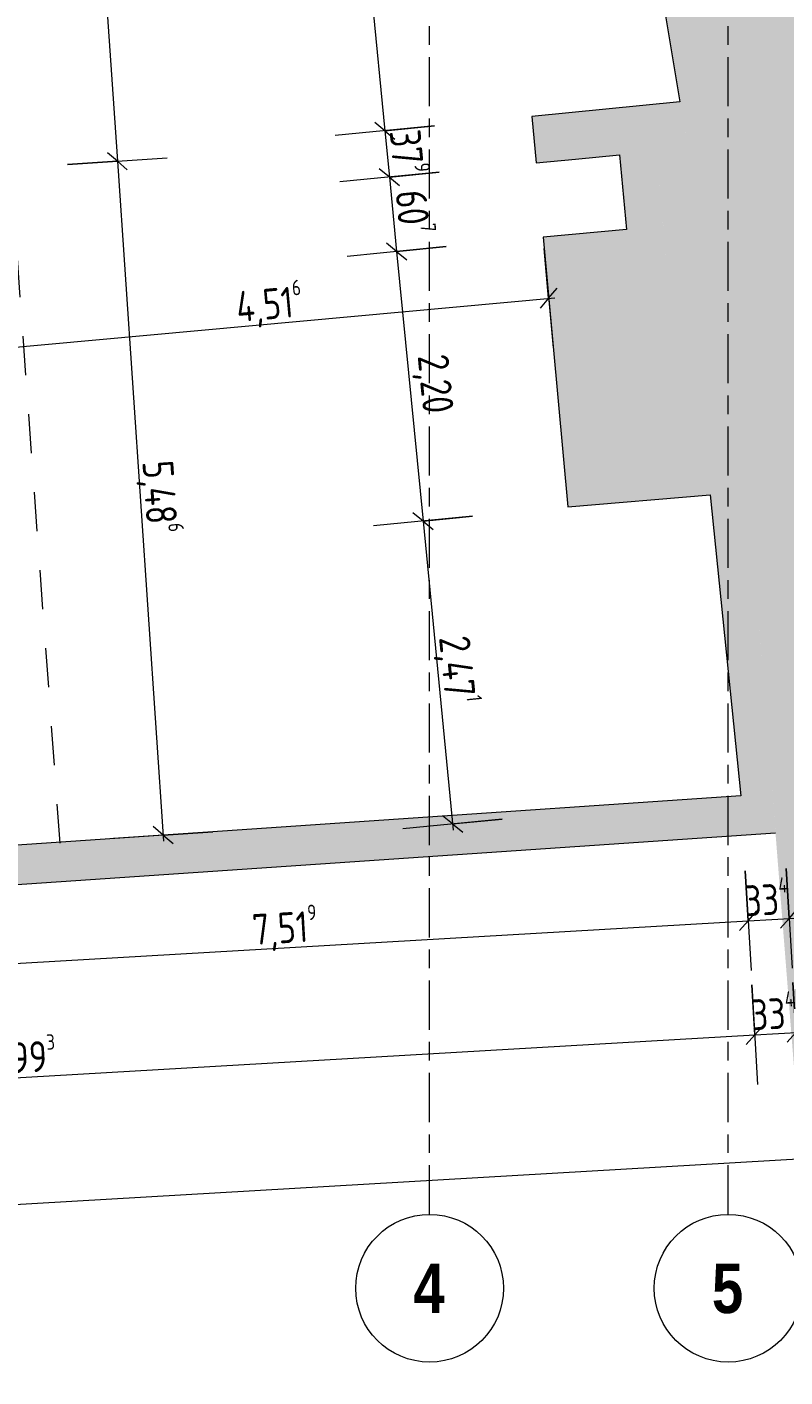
# Model space of a CAD drawing. Header units: metres. Extents: x -39 to 114, y -54 to 869.
# Tile 3 of 44: x -17 to -11, y -54 to -43. Entities that reach past the tile are written whole.
import ezdxf

# ---------------------------------------------------------------- set-up
doc = ezdxf.new("R2010")
doc.units = ezdxf.units.M
doc.linetypes.add('_Rasterlinie_', pattern=[0.75, 0.4, -0.1, 0.15, -0.1])
doc.linetypes.add('Dash', pattern=[0.635, 0.3175, -0.3175])
for name, color, linetype, lineweight in [('A_Bem', 7, 'Continuous', 5), ('A_Bem-100', 7, 'Continuous', 5), ('A_Detailelemente', 7, 'Continuous', 9), ('A_Linien', 5, 'Continuous', 9), ('A_Raster', 128, 'Continuous', 5), ('A_Wand', 244, 'Continuous', 5), ('A_Wand_Schraff', 1, 'Continuous', 5)]:
    doc.layers.add(name, color=color, linetype=linetype, lineweight=lineweight)
doc.styles.add('Arial Narrow_B', font='txt', dxfattribs={"height": 0.4})
doc.styles.add('ISOCPEUR', font='isocpeur.ttf', dxfattribs={"width": 0.8, "height": 0.25})
doc.dimstyles.new('BLB-Standard_2_5_Aussen', dxfattribs={"dimscale": 0.3048, "dimtxt": 0.248995, "dimasz": 0.492126, "dimexe": 1.32874, "dimexo": 0.0625, "dimgap": 0.032808, "dimtad": 1, "dimdec": 1, "dimlfac": 100, "dimrnd": 0.1, "dimdsep": 46, "dimtxsty": 'ISOCPEUR', "dimblk1": 'OBLIQUE', "dimblk2": 'OBLIQUE', "dimsah": 1, "dimcen": 0.09, "dimdle": 0.164042, "dimazin": 0, "dimtfac": 1, "dimtdec": 4, "dimtix": 1, "dimtmove": 0, "dimatfit": 3, "dimfxl": 1.32874, "dimfxlon": 1, "dimtvp": 1, "dimtolj": 1, "dimtzin": 0, "dimarcsym": 2})
doc.dimstyles.new('BLB-Standard_2_5_Aussen_1', dxfattribs={"dimscale": 0.3048, "dimtxt": 0.248995, "dimasz": 0.492126, "dimexe": 1.32874, "dimexo": 0.0625, "dimgap": 0.032808, "dimtad": 1, "dimrnd": 0.001, "dimzin": 0, "dimdsep": 46, "dimtxsty": 'ISOCPEUR', "dimblk1": 'OBLIQUE', "dimblk2": 'OBLIQUE', "dimsah": 1, "dimcen": 0.09, "dimdle": 0.164042, "dimazin": 0, "dimtfac": 1, "dimtdec": 4, "dimtix": 1, "dimtmove": 0, "dimatfit": 3, "dimfxl": 1.32874, "dimfxlon": 1, "dimtvp": 1, "dimtolj": 1, "dimtzin": 0, "dimarcsym": 2})

# ---------------------------------------------------------------- blocks, each defined once
blk = doc.blocks.new('Raster - Raster-989695-A-E-2- OK FFB')
at = {"layer": 'A_Raster', "lineweight": 9}
blk.add_circle((0, 0), 0.006, dxfattribs=at)
blk = doc.blocks.new('DIMBLOCK224-A-E-2- OK FFB')
at = {"layer": 'A_Bem-100'}
for p, q in [((-15.711, -25.06), (-16.517, -25.139)), ((-16.119, -25.05), (-14.242, -44.272)), ((-16.114, -25.099), (-15.711, -25.06)), ((-13.839, -44.232), (-14.645, -44.311)), ((-14.242, -44.272), (-13.839, -44.232))]:
    blk.add_line(p, q, dxfattribs=at)
at = {"layer": 'A_Bem-100', "lineweight": 9}
for p, q in [((-16.114, -25.099), (-16.196, -25.032)), ((-16.114, -25.099), (-16.032, -25.167)), ((-14.242, -44.272), (-14.324, -44.204)), ((-14.242, -44.272), (-14.16, -44.339))]:
    blk.add_line(p, q, dxfattribs=at)
at = {"layer": 'A_Bem-100', "color": 0, "insert": (-14.875, -34.321), "char_height": 0.25, "width": 0.80072, "attachment_point": 1, "rotation": 275.578, "line_spacing_factor": 1.149209, "style": 'ISOCPEUR'}
blk.add_mtext('19,26\\A2\\H0.5x;\\S3^  ;\\H2x;', dxfattribs=at)
blk = doc.blocks.new('_Oblique')
at = {"color": 0, "linetype": 'ByBlock', "lineweight": -2}
blk.add_line((-0.5, -0.5), (0.5, 0.5), dxfattribs=at)
blk = doc.blocks.new('DIMBLOCK225-A-E-2- OK FFB')
at = {"layer": 'A_Bem-100'}
for p, q in [((-13.839, -44.232), (-14.645, -44.311)), ((-14.242, -44.272), (-13.839, -44.232)), ((-14.242, -44.272), (-14.205, -44.649)), ((-13.802, -44.609), (-14.608, -44.688)), ((-14.205, -44.649), (-13.802, -44.609))]:
    blk.add_line(p, q, dxfattribs=at)
at = {"layer": 'A_Bem-100', "lineweight": 9}
for p, q in [((-14.242, -44.272), (-14.324, -44.204)), ((-14.242, -44.272), (-14.16, -44.339)), ((-14.205, -44.649), (-14.287, -44.581)), ((-14.205, -44.649), (-14.123, -44.716))]:
    blk.add_line(p, q, dxfattribs=at)
at = {"layer": 'A_Bem-100', "color": 0, "insert": (-13.906, -44.247), "char_height": 0.25, "width": 0.43621, "attachment_point": 1, "rotation": 275.578, "line_spacing_factor": 1.149209, "style": 'ISOCPEUR'}
blk.add_mtext('37\\A2\\H0.5x;\\S9^  ;\\H2x;', dxfattribs=at)
blk = doc.blocks.new('DIMBLOCK226-A-E-2- OK FFB')
at = {"layer": 'A_Bem-100'}
for p, q in [((-13.802, -44.609), (-14.608, -44.688)), ((-14.205, -44.649), (-13.802, -44.609)), ((-14.205, -44.649), (-14.146, -45.253)), ((-13.743, -45.213), (-14.549, -45.292)), ((-14.146, -45.253), (-13.743, -45.213))]:
    blk.add_line(p, q, dxfattribs=at)
at = {"layer": 'A_Bem-100', "lineweight": 9}
for p, q in [((-14.205, -44.649), (-14.287, -44.581)), ((-14.205, -44.649), (-14.123, -44.716)), ((-14.146, -45.253), (-14.228, -45.185)), ((-14.146, -45.253), (-14.064, -45.32))]:
    blk.add_line(p, q, dxfattribs=at)
at = {"layer": 'A_Bem-100', "color": 0, "insert": (-13.858, -44.737), "char_height": 0.25, "width": 0.43621, "attachment_point": 1, "rotation": 275.578, "line_spacing_factor": 1.149209, "style": 'ISOCPEUR'}
blk.add_mtext('60\\A2\\H0.5x;\\S7^  ;\\H2x;', dxfattribs=at)
blk = doc.blocks.new('DIMBLOCK227-A-E-2- OK FFB')
at = {"layer": 'A_Bem-100'}
for p, q in [((-13.743, -45.213), (-14.549, -45.292)), ((-14.146, -45.253), (-13.743, -45.213)), ((-14.146, -45.253), (-13.932, -47.442)), ((-13.529, -47.403), (-14.335, -47.482)), ((-13.932, -47.442), (-13.529, -47.403))]:
    blk.add_line(p, q, dxfattribs=at)
at = {"layer": 'A_Bem-100', "lineweight": 9}
for p, q in [((-14.146, -45.253), (-14.228, -45.185)), ((-14.146, -45.253), (-14.064, -45.32)), ((-13.932, -47.442), (-14.014, -47.375)), ((-13.932, -47.442), (-13.85, -47.51))]:
    blk.add_line(p, q, dxfattribs=at)
at = {"layer": 'A_Bem-100', "color": 0, "insert": (-13.727, -46.076), "char_height": 0.25, "width": 0.57664, "attachment_point": 1, "rotation": 275.578, "line_spacing_factor": 1.149209, "style": 'ISOCPEUR'}
blk.add_mtext('2,20', dxfattribs=at)
blk = doc.blocks.new('DIMBLOCK228-A-E-2- OK FFB')
at = {"layer": 'A_Bem-100'}
for p, q in [((-13.529, -47.403), (-14.335, -47.482)), ((-13.932, -47.442), (-13.529, -47.403)), ((-13.932, -47.442), (-13.687, -49.952)), ((-13.289, -49.863), (-14.095, -49.941)), ((-13.692, -49.902), (-13.289, -49.863))]:
    blk.add_line(p, q, dxfattribs=at)
at = {"layer": 'A_Bem-100', "lineweight": 9}
for p, q in [((-13.932, -47.442), (-14.014, -47.375)), ((-13.932, -47.442), (-13.85, -47.51)), ((-13.692, -49.902), (-13.774, -49.835)), ((-13.692, -49.902), (-13.61, -49.969))]:
    blk.add_line(p, q, dxfattribs=at)
at = {"layer": 'A_Bem-100', "color": 0, "insert": (-13.504, -48.358), "char_height": 0.25, "width": 0.67822, "attachment_point": 1, "rotation": 275.578, "line_spacing_factor": 1.149209, "style": 'ISOCPEUR'}
blk.add_mtext('2,47\\A2\\H0.5x;\\S1^  ;\\H2x;', dxfattribs=at)
blk = doc.blocks.new('DIMBLOCK232-A-E-2- OK FFB')
at = {"layer": 'A_Bem-100', "lineweight": 9}
for p, q in [((-16.688, -40.494), (-16.768, -40.424)), ((-16.688, -40.494), (-16.608, -40.564)), ((-16.414, -44.519), (-16.494, -44.45)), ((-16.414, -44.519), (-16.334, -44.589))]:
    blk.add_line(p, q, dxfattribs=at)
at = {"layer": 'A_Bem-100'}
for p, q in [((-17.092, -40.522), (-16.284, -40.467)), ((-16.688, -40.494), (-17.092, -40.522)), ((-16.688, -40.494), (-16.414, -44.519)), ((-16.818, -44.547), (-16.01, -44.492)), ((-16.414, -44.519), (-16.818, -44.547))]:
    blk.add_line(p, q, dxfattribs=at)
at = {"layer": 'A_Bem-100', "color": 0, "insert": (-16.236, -42.182), "char_height": 0.25, "width": 0.72602, "attachment_point": 1, "rotation": 273.8938, "line_spacing_factor": 1.149209, "style": 'ISOCPEUR'}
blk.add_mtext('4,03\\A2\\H0.5x;\\S4^  ;\\H2x;', dxfattribs=at)
blk = doc.blocks.new('DIMBLOCK233-A-E-2- OK FFB')
at = {"layer": 'A_Bem-100'}
for p, q in [((-16.818, -44.547), (-16.01, -44.492)), ((-16.414, -44.519), (-16.818, -44.547)), ((-16.414, -44.519), (-16.038, -50.042)), ((-15.638, -49.965), (-16.446, -50.02)), ((-16.042, -49.993), (-15.638, -49.965))]:
    blk.add_line(p, q, dxfattribs=at)
at = {"layer": 'A_Bem-100', "lineweight": 9}
for p, q in [((-16.414, -44.519), (-16.494, -44.45)), ((-16.414, -44.519), (-16.334, -44.589)), ((-16.042, -49.993), (-16.122, -49.923)), ((-16.042, -49.993), (-15.962, -50.062))]:
    blk.add_line(p, q, dxfattribs=at)
at = {"layer": 'A_Bem-100', "color": 0, "insert": (-15.912, -46.939), "char_height": 0.25, "width": 0.7081, "attachment_point": 1, "rotation": 273.8938, "line_spacing_factor": 1.149209, "style": 'ISOCPEUR'}
blk.add_mtext('5,48\\A2\\H0.5x;\\S6^  ;\\H2x;', dxfattribs=at)
blk = doc.blocks.new('DIMBLOCK237-A-E-2- OK FFB')
at = {"layer": 'A_Bem-100'}
for p, q in [((-11.262, -51.21), (-11.215, -52.019)), ((-11.238, -51.615), (-11.262, -51.21)), ((-23.21, -52.31), (-11.238, -51.615)), ((-23.234, -51.906), (-23.187, -52.714)), ((-23.21, -52.31), (-23.234, -51.906))]:
    blk.add_line(p, q, dxfattribs=at)
at = {"layer": 'A_Bem-100', "lineweight": 9}
for p, q in [((-11.238, -51.615), (-11.309, -51.694)), ((-11.238, -51.615), (-11.168, -51.536)), ((-23.21, -52.31), (-23.14, -52.231)), ((-23.21, -52.31), (-23.281, -52.389))]:
    blk.add_line(p, q, dxfattribs=at)
at = {"layer": 'A_Bem-100', "color": 0, "insert": (-17.557, -51.645), "char_height": 0.25, "width": 0.75291, "attachment_point": 1, "rotation": 3.3234, "line_spacing_factor": 1.149209, "style": 'ISOCPEUR'}
blk.add_mtext('11,99\\A2\\H0.5x;\\S3^  ;\\H2x;', dxfattribs=at)
blk = doc.blocks.new('DIMBLOCK238-A-E-2- OK FFB')
at = {"layer": 'A_Bem-100'}
for p, q in [((-10.928, -51.191), (-10.881, -52)), ((-10.904, -51.595), (-10.928, -51.191)), ((-11.262, -51.21), (-11.215, -52.019)), ((-11.238, -51.615), (-11.262, -51.21)), ((-11.238, -51.615), (-10.854, -51.593))]:
    blk.add_line(p, q, dxfattribs=at)
at = {"layer": 'A_Bem-100', "lineweight": 9}
for p, q in [((-10.904, -51.595), (-10.834, -51.516)), ((-11.238, -51.615), (-11.309, -51.694)), ((-11.238, -51.615), (-11.168, -51.536)), ((-10.904, -51.595), (-10.975, -51.675))]:
    blk.add_line(p, q, dxfattribs=at)
at = {"layer": 'A_Bem-100', "color": 0, "insert": (-11.28, -51.28), "char_height": 0.25, "width": 0.45414, "attachment_point": 1, "rotation": 3.3234, "line_spacing_factor": 1.149209, "style": 'ISOCPEUR'}
blk.add_mtext('33\\A2\\H0.5x;\\S4^  ;\\H2x;', dxfattribs=at)
blk = doc.blocks.new('DIMBLOCK245-A-E-2- OK FFB')
at = {"layer": 'A_Bem-100'}
for p, q in [((-11.315, -50.284), (-11.268, -51.093)), ((-11.292, -50.689), (-11.315, -50.284)), ((-18.822, -50.72), (-18.775, -51.529)), ((-18.798, -51.124), (-18.822, -50.72)), ((-18.798, -51.124), (-11.292, -50.689))]:
    blk.add_line(p, q, dxfattribs=at)
at = {"layer": 'A_Bem-100', "lineweight": 9}
for p, q in [((-11.292, -50.689), (-11.221, -50.609)), ((-11.292, -50.689), (-11.362, -50.768)), ((-18.798, -51.124), (-18.728, -51.045)), ((-18.798, -51.124), (-18.869, -51.204))]:
    blk.add_line(p, q, dxfattribs=at)
at = {"layer": 'A_Bem-100', "color": 0, "insert": (-15.329, -50.586), "char_height": 0.25, "width": 0.63639, "attachment_point": 1, "rotation": 3.3234, "line_spacing_factor": 1.149209, "style": 'ISOCPEUR'}
blk.add_mtext('7,51\\A2\\H0.5x;\\S9^  ;\\H2x;', dxfattribs=at)
blk = doc.blocks.new('DIMBLOCK246-A-E-2- OK FFB')
at = {"layer": 'A_Bem-100'}
for p, q in [((-11.315, -50.284), (-11.268, -51.093)), ((-11.292, -50.689), (-11.315, -50.284)), ((-10.982, -50.265), (-10.935, -51.073)), ((-10.958, -50.669), (-10.982, -50.265)), ((-11.292, -50.689), (-10.908, -50.666))]:
    blk.add_line(p, q, dxfattribs=at)
at = {"layer": 'A_Bem-100', "lineweight": 9}
for p, q in [((-11.292, -50.689), (-11.221, -50.609)), ((-10.958, -50.669), (-10.888, -50.59)), ((-11.292, -50.689), (-11.362, -50.768)), ((-10.958, -50.669), (-11.029, -50.748))]:
    blk.add_line(p, q, dxfattribs=at)
at = {"layer": 'A_Bem-100', "color": 0, "insert": (-11.333, -50.354), "char_height": 0.25, "width": 0.45414, "attachment_point": 1, "rotation": 3.3234, "line_spacing_factor": 1.149209, "style": 'ISOCPEUR'}
blk.add_mtext('33\\A2\\H0.5x;\\S4^  ;\\H2x;', dxfattribs=at)
blk = doc.blocks.new('DIMBLOCK254-A-E-2- OK FFB')
at = {"layer": 'A_Bem-100'}
for p, q in [((-12.949, -45.229), (-12.875, -46.036)), ((-12.912, -45.632), (-12.949, -45.229)), ((-17.459, -46.05), (-12.862, -45.628)), ((-17.446, -45.642), (-17.372, -46.448)), ((-17.409, -46.045), (-17.446, -45.642))]:
    blk.add_line(p, q, dxfattribs=at)
at = {"layer": 'A_Bem-100', "lineweight": 9}
for p, q in [((-12.912, -45.632), (-12.844, -45.551)), ((-12.912, -45.632), (-12.98, -45.714)), ((-17.409, -46.045), (-17.477, -46.127)), ((-17.409, -46.045), (-17.341, -45.963))]:
    blk.add_line(p, q, dxfattribs=at)
at = {"layer": 'A_Bem-100', "color": 0, "insert": (-15.465, -45.529), "char_height": 0.25, "width": 0.66029, "attachment_point": 1, "rotation": 5.2431, "line_spacing_factor": 1.149209, "style": 'ISOCPEUR'}
blk.add_mtext('4,51\\A2\\H0.5x;\\S6^  ;\\H2x;', dxfattribs=at)
blk = doc.blocks.new('DIMBLOCK262-A-E-2- OK FFB')
at = {"layer": 'A_Bem-100'}
for p, q in [((-10.868, -52.216), (-10.821, -53.025)), ((-10.845, -52.62), (-10.868, -52.216)), ((-34.472, -53.992), (-10.795, -52.617)), ((-34.446, -53.585), (-34.399, -54.394)), ((-34.423, -53.99), (-34.446, -53.585))]:
    blk.add_line(p, q, dxfattribs=at)
at = {"layer": 'A_Bem-100', "lineweight": 9}
for p, q in [((-10.845, -52.62), (-10.915, -52.7)), ((-10.845, -52.62), (-10.774, -52.541)), ((-34.423, -53.99), (-34.352, -53.91)), ((-34.423, -53.99), (-34.493, -54.069))]:
    blk.add_line(p, q, dxfattribs=at)
at = {"layer": 'A_Bem-100', "color": 0, "insert": (-22.986, -52.988), "char_height": 0.25, "width": 0.80072, "attachment_point": 1, "rotation": 3.3234, "line_spacing_factor": 1.149209, "style": 'ISOCPEUR'}
blk.add_mtext('23,61\\A2\\H0.5x;\\S7^  ;\\H2x;', dxfattribs=at)

msp = doc.modelspace()

# ---------------------------------------------------------------- hatches: boundary and pattern name
at = {"layer": 'A_Detailelemente'}
msp.add_hatch(color=254, dxfattribs=at).paths.add_polyline_path([(23.0111, -54.0921), (23.5492, -54.0921), (23.1786, -36.8112), (23.1053, -22.7324), (23.2403, -22.7302), (23.237, -22.1926), (22.3481, -22.1925), (22.3481, -22.3447), (17.9152, -22.3447), (11.898, -22.8148), (11.1328, -22.9398), (5.5123, -23.8754), (-1.0256, -24.6782), (-1.0162, -23.7715), (-2.5581, -23.7261), (-7.6304, -24.1316), (-7.5892, -24.53), (-13.415, -24.9824), (-11.7145, -37.7282), (-12.2718, -37.754), (-12.0364, -39.6191), (-11.8436, -41.4302), (-11.6763, -43.2349), (-11.4832, -44.3841), (-12.0376, -44.4382), (-11.9525, -45.3657), (-12.6098, -45.426), (-12.467, -46.9819), (-11.3141, -46.8841), (-10.7448, -54.0921), (-4.2625, -54.0921)], flags=0)
at = {"layer": 'A_Wand_Schraff', "lineweight": 9}
for points in [[(-11.7825, -44.4133), (-11.4832, -44.3841), (-11.6763, -43.2349), (-11.974, -43.2736), (-11.7874, -44.3841)], [(-12.6945, -44.5024), (-11.7825, -44.4133), (-11.8456, -44.0377), (-12.7292, -44.124)], [(-12.2805, -45.0745), (-11.9818, -45.0471), (-12.0376, -44.4382), (-12.3362, -44.4674)], [(-12.6098, -45.426), (-11.9525, -45.3657), (-11.9818, -45.0471), (-12.639, -45.1074)], [(-12.7566, -47.3276), (-11.6005, -47.2295), (-11.633, -46.9111), (-12.7858, -47.0089)], [(-11.3508, -49.6733), (-11.0952, -49.6559), (-11.3141, -46.8841), (-11.633, -46.9111), (-11.4797, -48.4116)], [(-34.2436, -51.5522), (-11.07, -49.975), (-11.0952, -49.6559), (-34.267, -51.2331)]]:
    msp.add_hatch(color=253, dxfattribs=at).paths.add_polyline_path(points, flags=0)
h = msp.add_hatch(color=253, dxfattribs=at)
h.paths.add_polyline_path([(-12.7858, -47.0089), (-12.467, -46.9819), (-12.639, -45.1074), (-12.9577, -45.1366), (-12.7883, -46.9819)], flags=0)
h.paths.add_polyline_path([(-13.0131, -44.5323), (-12.6945, -44.5024), (-12.7292, -44.124), (-13.0477, -44.1551)], flags=0)

# ---------------------------------------------------------------- linework, layer by layer
at = {"layer": 'A_Linien', "color": 10, "linetype": 'Dash', "lineweight": 18}
msp.add_line((-16.8792, -50.0568), (-17.8588, -36.6229), dxfattribs=at)
at = {"layer": 'A_Raster', "linetype": '_Rasterlinie_', "lineweight": 9}
for p, q in [((-13.8786, -53.073), (-13.8786, 37.0725)), ((-11.4542, -53.073), (-11.4542, 37.0725))]:
    msp.add_line(p, q, dxfattribs=at)
at = {"layer": 'A_Wand', "color": 250, "lineweight": 9}
for p, q in [((-11.974, -43.2736), (-11.8456, -44.0377)), ((-11.8456, -44.0377), (-13.0477, -44.1551)), ((-13.0477, -44.1551), (-13.0131, -44.5323)), ((-13.0131, -44.5323), (-12.6945, -44.503)), ((-12.6945, -44.5024), (-12.3362, -44.4674)), ((-12.6945, -44.503), (-12.6945, -44.5024)), ((-12.3362, -44.4674), (-12.2805, -45.0745)), ((-12.2805, -45.0745), (-12.9577, -45.1366)), ((-12.9577, -45.1366), (-12.7566, -47.3276)), ((-12.7566, -47.3276), (-11.6005, -47.2295)), ((-11.6005, -47.2295), (-11.3508, -49.6733)), ((-11.3508, -49.6733), (-18.853, -50.184)), ((-34.5628, -51.574), (-11.07, -49.975))]:
    msp.add_line(p, q, dxfattribs=at)

# ---------------------------------------------------------------- block references
at = {"layer": 'A_Raster', "lineweight": 9, "xscale": 99.99999999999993, "yscale": 99.99999999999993, "zscale": 99.99999999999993}
for p in [(-13.8786, -53.673), (-11.4542, -53.673)]:
    msp.add_blockref('Raster - Raster-989695-A-E-2- OK FFB', p, dxfattribs=at)

# ---------------------------------------------------------------- texts
at = {"layer": 'A_Raster', "char_height": 0.4, "width": 0.312658, "attachment_point": 1, "style": 'Arial Narrow_B'}
for s, insert in [('\\fArial Narrow|b1|i0|c0|p34|;4', (-14.0106, -53.4747)), ('\\fArial Narrow|b1|i0|c0|p34|;5', (-11.5862, -53.4747))]:
    msp.add_mtext(s, dxfattribs=dict(at, insert=insert))

# ---------------------------------------------------------------- dimensions: what is measured, and where the dimension line sits
at = {"layer": 'A_Bem'}
for base, p1, p2, angle, text, dimstyle, override, picture, middle in [((-14.2417, -44.2717), (-15.711, -25.06), (-13.8386, -44.2323), 275.57805, '\\A1;19,26\\Q;{\\A1;{\\H0.5x;\\S3^ ;}}', 'BLB-Standard_2_5_Aussen_1', {"dimpost": '<>', "dimfxl": 19.263494}, 'DIMBLOCK224-A-E-2- OK FFB', (-15.0186, -34.67)), ((-16.4142, -44.5194), (-17.0922, -40.5217), (-16.8183, -44.5469), 273.89378, '\\A1;4,03\\Q;{\\A1;{\\H0.5x;\\S4^ ;}}', 'BLB-Standard_2_5_Aussen_1', {"dimpost": '<>', "dimfxl": 4.034462}, 'DIMBLOCK232-A-E-2- OK FFB', (-16.3915, -42.4959)), ((-14.2048, -44.6487), (-13.8386, -44.2323), (-13.8018, -44.6093), 275.57805, '\\A1;37\\Q;{\\A1;{\\H0.5x;\\S9^ ;}}', 'BLB-Standard_2_5_Aussen', {"dimpost": '<>', "dimfxl": 0.378776}, 'DIMBLOCK225-A-E-2- OK FFB', (-14.0889, -44.447)), ((-16.0417, -49.9926), (-16.8183, -44.5469), (-15.6376, -49.9651), 273.89378, '\\A1;5,48\\Q;{\\A1;{\\H0.5x;\\S6^ ;}}', 'BLB-Standard_2_5_Aussen_1', {"dimpost": '<>', "dimfxl": 5.545367}, 'DIMBLOCK233-A-E-2- OK FFB', (-16.0683, -47.2451)), ((-14.1459, -45.2527), (-13.8018, -44.6093), (-13.7428, -45.2133), 275.57805, '\\A1;60\\Q;{\\A1;{\\H0.5x;\\S7^ ;}}', 'BLB-Standard_2_5_Aussen', {"dimpost": '<>', "dimfxl": 0.606879}, 'DIMBLOCK226-A-E-2- OK FFB', (-14.041, -44.9375)), ((-12.9122, -45.6323), (-17.4463, -45.6417), (-12.9492, -45.229), 5.24313, '\\A1;4,51\\Q;{\\A1;{\\H0.5x;\\S6^ ;}}', 'BLB-Standard_2_5_Aussen_1', {"dimpost": '<>', "dimfxl": 4.516029}, 'DIMBLOCK254-A-E-2- OK FFB', (-15.1754, -45.6793)), ((-13.6918, -49.902), (-13.5289, -47.403), (-13.2887, -49.8626), 275.57805, '\\A1;2,47\\Q;{\\A1;{\\H0.5x;\\S1^ ;}}', 'BLB-Standard_2_5_Aussen_1', {"dimpost": '<>', "dimfxl": 2.471263}, 'DIMBLOCK228-A-E-2- OK FFB', (-13.6527, -48.6566)), ((-11.2918, -50.6885), (-18.8219, -50.7201), (-11.3153, -50.2842), 3.32344, '\\A1;7,51\\Q;{\\A1;{\\H0.5x;\\S9^ ;}}', 'BLB-Standard_2_5_Aussen_1', {"dimpost": '<>', "dimfxl": 7.519231}, 'DIMBLOCK245-A-E-2- OK FFB', (-15.0544, -50.7468)), ((-10.9582, -50.6692), (-11.3153, -50.2842), (-10.9817, -50.2648), 3.32344, '\\A1;33\\Q;{\\A1;{\\H0.5x;\\S4^ ;}}', 'BLB-Standard_2_5_Aussen', {"dimpost": '<>', "dimfxl": 0.334196}, 'DIMBLOCK246-A-E-2- OK FFB', (-11.1328, -50.5441)), ((-10.9044, -51.5954), (-11.2615, -51.2105), (-10.9279, -51.1911), 3.32344, '\\A1;33\\Q;{\\A1;{\\H0.5x;\\S4^ ;}}', 'BLB-Standard_2_5_Aussen', {"dimpost": '<>', "dimfxl": 0.334196}, 'DIMBLOCK238-A-E-2- OK FFB', (-11.0791, -51.4703)), ((-11.238, -51.6148), (-23.2339, -51.9057), (-11.2615, -51.2105), 3.32344, '\\A1;11,99\\Q;{\\A1;{\\H0.5x;\\S3^ ;}}', 'BLB-Standard_2_5_Aussen_1', {"dimpost": '<>', "dimfxl": 11.992592}, 'DIMBLOCK237-A-E-2- OK FFB', (-17.2335, -51.8027)), ((-10.8449, -52.6204), (-34.446, -53.5852), (-10.8684, -52.2161), 3.32344, '\\A1;23,61\\Q;{\\A1;{\\H0.5x;\\S7^ ;}}', 'BLB-Standard_2_5_Aussen_1', {"dimpost": '<>', "dimfxl": 23.617368}, 'DIMBLOCK262-A-E-2- OK FFB', (-22.643, -53.1452))]:
    dim = msp.add_linear_dim(base=base, p1=p1, p2=p2, angle=angle, text=text, dimstyle=dimstyle, override=override, dxfattribs=at)
    dim.commit()
    dim.dimension.update_dxf_attribs({"geometry": picture, "text_midpoint": middle})
dim = msp.add_linear_dim(base=(-13.932, -47.4424), p1=(-13.7428, -45.2133), p2=(-13.5289, -47.403), angle=275.57805, dimstyle='BLB-Standard_2_5_Aussen_1', override={"dimpost": '<>', "dimfxl": 2.200149}, dxfattribs=at)
dim.commit()
dim.dimension.update_dxf_attribs({"geometry": 'DIMBLOCK227-A-E-2- OK FFB', "text_midpoint": (-13.9046, -46.3344)})

doc.saveas('drawing.dxf')
